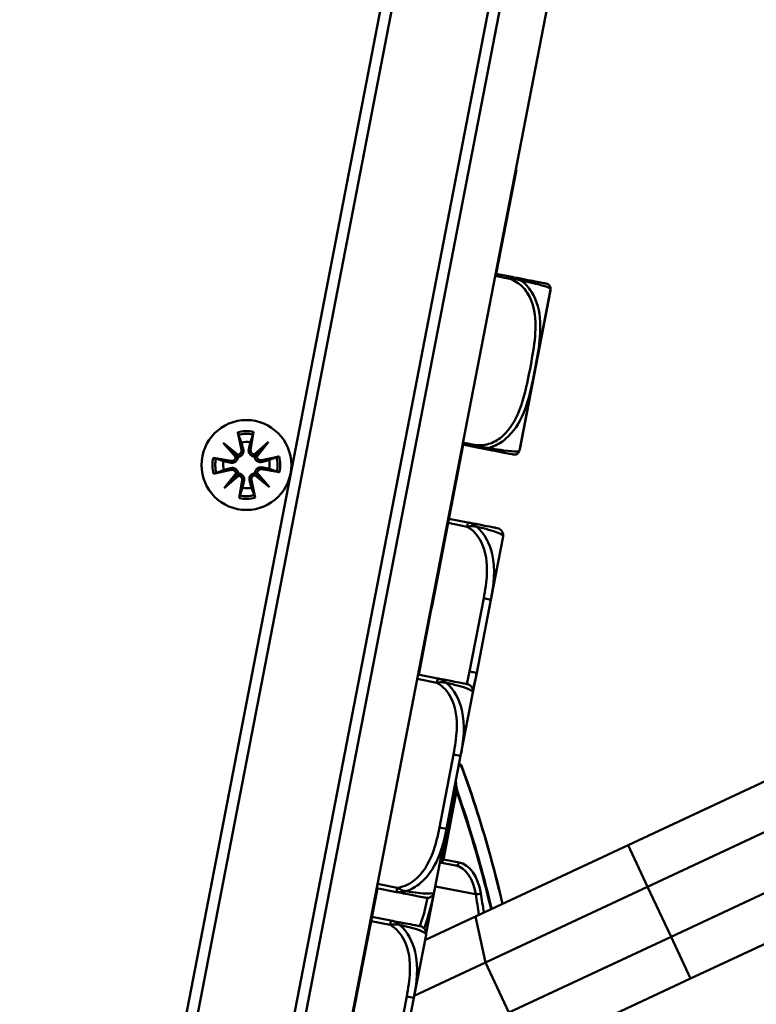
# Model space of a CAD drawing. Header units: inches. Extents: x 0.8 to 75.7, y -7.8 to 49.3.
# Tile 6 of 256: x 16 to 18, y 8.2 to 10.9. Entities that reach past the tile are written whole.
import ezdxf

# ---------------------------------------------------------------- set-up
doc = ezdxf.new("R2010")
doc.units = ezdxf.units.IN
doc.header["$MEASUREMENT"] = 0
for name, color, linetype, lineweight in [('Dimensions(ROSSANSI)', 7, 'Continuous', 25), ('Visible Edges(ROSSANSI)', 7, 'Continuous', 50), ('Visible Tangent Edges(ROSSANSI)', 7, 'Continuous', 50)]:
    doc.layers.add(name, color=color, linetype=linetype, lineweight=lineweight)
doc.styles.add('DEFAULT-ROSSANSI', font='arial.ttf')
doc.dimstyles.new('DEFAULT-ROSSANSI', dxfattribs={"dimtxt": 1, "dimasz": 0.098425, "dimexe": 0.125, "dimexo": 0.0625, "dimgap": 0.031496, "dimtad": 0, "dimtih": 1, "dimtoh": 1, "dimrnd": 1e-08, "dimzin": 0, "dimdsep": 46, "dimtxsty": 'DEFAULT-ROSSANSI', "dimcen": 0.09, "dimdle": 0.393701, "dimclrd": 7, "dimclre": 7, "dimclrt": 179, "dimadec": 0, "dimazin": 0, "dimtfac": 1, "dimtofl": 0, "dimtmove": 0, "dimatfit": 3, "dimfxl": 1, "dimtolj": 1, "dimtzin": 0, "dimlwd": 25, "dimlwe": 25, "dimarcsym": 0})

# ---------------------------------------------------------------- blocks, each defined once
blk = doc.blocks.new('*D7')
at = {"layer": 'Defpoints', "color": 0}
for p in [(19.9791, 26.1672), (2.7537, 7.6047), (15.8958, 5.062)]:
    blk.add_point(p, dxfattribs=at)
at = {"layer": 'Dimensions(ROSSANSI)', "color": 7, "lineweight": 25}
for p, q in [((19.9178, 26.1791), (6.7143, 28.7336)), ((6.8183, 28.6132), (4.9255, 18.8296)), ((2.7724, 7.7013), (4.6653, 17.4849)), ((15.8345, 5.0739), (2.631, 7.6284))]:
    blk.add_line(p, q, dxfattribs=at)
at = {"layer": 'Dimensions(ROSSANSI)', "color": 7}
for points in [[(6.8022, 28.6163), (6.8344, 28.6101), (6.837, 28.7099)], [(2.7563, 7.7044), (2.7885, 7.6982), (2.7537, 7.6047)]]:
    blk.add_solid(points, dxfattribs=at)
at = {"layer": 'Dimensions(ROSSANSI)', "color": 179, "lineweight": 25, "insert": (0.7831, 18.7981), "char_height": 1, "attachment_point": 1, "style": 'DEFAULT-ROSSANSI'}
blk.add_mtext('\\A1;21.50 [546.0]', dxfattribs=at)
blk = doc.blocks.new('*D9')
at = {"layer": 'Defpoints', "color": 0}
for p in [(21.4894, 26.325), (16.1888, 4.5732), (19.979, 2.9683)]:
    blk.add_point(p, dxfattribs=at)
at = {"layer": 'Dimensions(ROSSANSI)', "color": 7, "lineweight": 25}
for p, q in [((21.547, 26.3006), (28.7103, 23.2673)), ((28.5568, 23.2255), (24.5718, 13.8145)), ((20.0174, 3.0589), (24.0024, 12.4698)), ((16.2464, 4.5489), (20.0941, 2.9196))]:
    blk.add_line(p, q, dxfattribs=at)
at = {"layer": 'Dimensions(ROSSANSI)', "color": 7}
for points in [[(28.5417, 23.2319), (28.5719, 23.2191), (28.5952, 23.3161)], [(20.0022, 3.0653), (20.0325, 3.0525), (19.979, 2.9683)]]:
    blk.add_solid(points, dxfattribs=at)
at = {"layer": 'Dimensions(ROSSANSI)', "color": 179, "lineweight": 25, "insert": (20.2748, 13.7831), "char_height": 1, "attachment_point": 1, "style": 'DEFAULT-ROSSANSI'}
blk.add_mtext('\\A1;22.10 [561.3]', dxfattribs=at)
blk = doc.blocks.new('*D12')
at = {"layer": 'Defpoints', "color": 0}
for p in [(19.7898, 29.9942), (13.8515, 26.4502), (21.4107, 26.1392), (13.8515, 8.2874)]:
    blk.add_point(p, dxfattribs=at)
at = {"layer": 'Dimensions(ROSSANSI)', "color": 7, "lineweight": 25}
for p, q in [((13.8515, 26.5127), (13.8515, 30.9168)), ((21.4351, 26.1967), (22.6753, 29.1256))]:
    blk.add_line(p, q, dxfattribs=at)
for start, end in [(81.16585, 89.74941), (67.30059, 75.85919)]:
    blk.add_arc((13.8515, 8.2874), 22.5044, start, end, dxfattribs=at)
at = {"layer": 'Dimensions(ROSSANSI)', "color": 7}
for points in [[(13.9499, 30.7752), (13.95, 30.808), (13.8515, 30.7918)], [(22.5422, 29.0638), (22.5295, 29.0336), (22.6266, 29.0105)]]:
    blk.add_solid(points, dxfattribs=at)
at = {"layer": 'Dimensions(ROSSANSI)', "color": 179, "lineweight": 25, "insert": (17.3391, 30.8529), "char_height": 1, "attachment_point": 1, "style": 'DEFAULT-ROSSANSI'}
blk.add_mtext('\\A1;23°', dxfattribs=at)
blk = doc.blocks.new('*D13')
at = {"layer": 'Defpoints', "color": 0}
for p in [(13.8515, 26.4502), (16.2885, 4.7595), (15.014, 1.2385), (13.8515, -7.8366)]:
    blk.add_point(p, dxfattribs=at)
at = {"layer": 'Dimensions(ROSSANSI)', "color": 7, "lineweight": 25}
for p, q in [((13.8515, 26.3877), (13.8515, 1.1877)), ((16.2766, 4.6981), (15.5657, 1.0234))]:
    blk.add_line(p, q, dxfattribs=at)
for start, end in [(90, 91.37691), (79.66637, 89.38363)]:
    blk.add_arc((13.8515, -7.8366), 9.1493, start, end, dxfattribs=at)
at = {"layer": 'Dimensions(ROSSANSI)', "color": 7}
for points in [[(13.9498, 1.2958), (13.95, 1.3286), (13.8515, 1.3127)], [(15.4957, 1.1804), (15.4897, 1.1482), (15.5894, 1.1461)]]:
    blk.add_solid(points, dxfattribs=at)
at = {"layer": 'Dimensions(ROSSANSI)', "color": 179, "lineweight": 25, "insert": (11.7325, 1.7377), "char_height": 1, "attachment_point": 1, "style": 'DEFAULT-ROSSANSI'}
blk.add_mtext('\\A1;11°', dxfattribs=at)

msp = doc.modelspace()

# ---------------------------------------------------------------- linework, layer by layer
at = {"layer": 'Visible Edges(ROSSANSI)'}
for p, q in [((16.1658, 4.7832), (19.4609, 21.8144)), ((16.2885, 4.7595), (19.5836, 21.7906)), ((19.1271, 21.7631), (16.2236, 6.7564)), ((16.2588, 6.7801), (19.1508, 21.7279)), ((19.4041, 21.6789), (16.5121, 6.7311)), ((17.3948, 10.4668), (17.3399, 10.183)), ((17.3928, 10.4672), (17.3948, 10.4668)), ((17.3732, 10.1765), (17.3379, 10.1834)), ((17.4035, 9.7063), (17.487, 10.1377)), ((16.6377, 9.7532), (16.6478, 9.7055)), ((16.6806, 9.7542), (16.6728, 9.7061)), ((16.5983, 9.7242), (16.6388, 9.6921)), ((16.5983, 9.7242), (16.6317, 9.6924)), ((16.6323, 9.6853), (16.5983, 9.7242)), ((16.6824, 9.6931), (16.7213, 9.7271)), ((16.7213, 9.7271), (16.6892, 9.6866)), ((16.7213, 9.7271), (16.6895, 9.6937)), ((17.2501, 9.7192), (17.1846, 9.3807)), ((17.2482, 9.7195), (17.2835, 9.7127)), ((16.5712, 9.6835), (16.6193, 9.6757)), ((16.7503, 9.6877), (16.7026, 9.6776)), ((16.5722, 9.6406), (16.6199, 9.6507)), ((16.7513, 9.6448), (16.7032, 9.6526)), ((16.6012, 9.6012), (16.6333, 9.6417)), ((16.6401, 9.6352), (16.6012, 9.6012)), ((16.6012, 9.6012), (16.633, 9.6346)), ((16.7242, 9.6041), (16.6837, 9.6362)), ((16.6902, 9.643), (16.7242, 9.6041)), ((16.7242, 9.6041), (16.6908, 9.636)), ((16.6419, 9.5741), (16.6497, 9.6222)), ((16.6848, 9.5751), (16.6747, 9.6228)), ((17.2627, 9.5084), (17.2113, 9.5184)), ((17.3251, 9.2986), (17.3583, 9.4699)), ((17.1844, 9.3797), (17.1654, 9.2815)), ((17.1825, 9.38), (17.1844, 9.3797)), ((17.1826, 9.3807), (17.1846, 9.3803)), ((17.1826, 9.3806), (17.1845, 9.3802)), ((17.1827, 9.3811), (17.1846, 9.3807)), ((17.1654, 9.2815), (17.1626, 9.267)), ((17.1635, 9.2819), (17.1654, 9.2815)), ((17.2867, 9.1), (17.3251, 9.2986)), ((17.1626, 9.267), (17.1293, 9.0947)), ((17.1607, 9.2674), (17.1626, 9.267)), ((17.1808, 9.0847), (17.1273, 9.0951)), ((17.2763, 9.0462), (17.2867, 9.1)), ((17.2431, 8.8749), (17.2763, 9.0462)), ((17.2047, 8.6763), (17.2431, 8.8749)), ((17.6981, 8.6324), (18.1684, 8.8522)), ((17.751, 8.5192), (18.2213, 8.739)), ((17.1716, 8.5051), (17.2047, 8.6763)), ((17.6981, 8.6324), (17.2833, 8.4385)), ((17.1871, 8.5851), (17.2288, 8.577)), ((17.8145, 8.3833), (18.2848, 8.6031)), ((17.0171, 8.5149), (16.8558, 7.6809)), ((17.0152, 8.5153), (17.0686, 8.5049)), ((17.1495, 8.3933), (17.1703, 8.5008)), ((17.751, 8.5192), (17.3106, 8.3133)), ((17.8674, 8.27), (18.3377, 8.4898)), ((17.0536, 8.4275), (17.0021, 8.4374)), ((17.1463, 8.3745), (17.2833, 8.4385)), ((17.116, 8.2177), (17.1491, 8.3889)), ((17.8145, 8.3833), (17.3741, 8.1774)), ((17.117, 8.2228), (17.3106, 8.3133)), ((17.8674, 8.27), (17.4526, 8.0762)), ((17.0776, 8.0191), (17.116, 8.2177))]:
    msp.add_line(p, q, dxfattribs=at)
msp.add_circle((16.6613, 9.6642), 0.122, dxfattribs=at)
for centre, radius, start, end in [((17.458, 10.1433), 0.0295, 349.05, 354.922), ((17.3638, 10.1517), 0.124, 354.922, 355.5157), ((16.6367, 9.7032), 0.0113, 280.4588, 11.9005), ((16.6613, 9.6642), 0.0629, 80.3902, 102.2898), ((16.6839, 9.7043), 0.0113, 170.7795, 262.2212), ((17.284, 9.7392), 0.124, 342.5796, 343.178), ((17.3745, 9.7119), 0.0295, 343.178, 349.05), ((16.6211, 9.6868), 0.0113, 260.7795, 352.2212), ((16.7003, 9.6887), 0.0113, 190.4588, 281.9005), ((16.6613, 9.6642), 0.0629, 350.3902, 12.2898), ((16.6613, 9.6642), 0.0629, 170.3902, 192.2898), ((16.6222, 9.6396), 0.0113, 10.4588, 101.9005), ((16.7014, 9.6415), 0.0113, 80.7795, 172.2212), ((16.6386, 9.624), 0.0113, 350.7795, 82.2212), ((16.6858, 9.6251), 0.0113, 100.4588, 191.9005), ((16.6613, 9.6642), 0.0629, 260.3902, 282.2898), ((17.3389, 9.4736), 0.0197, 349.05, 79.05), ((17.2569, 9.0499), 0.0197, 349.05, 79.05), ((17.2373, 8.8423), 0.01, 19.8373, 49.6816), ((17.1523, 8.5088), 0.0197, 259.05, 349.05), ((17.1298, 8.3927), 0.0197, 349.05, 79.05)]:
    msp.add_arc(centre, radius, start, end, dxfattribs=at)
for centre, major_axis, start_param, end_param in [((16.6357, 9.702), (0.00648, 0.00815), 3.416662, 4.116322), ((16.6223, 9.6879), (0.00784, 0.00685), 5.308456, 6.008116), ((16.685, 9.7031), (0.00685, -0.00784), 5.308456, 6.008116), ((16.699, 9.6897), (0.00815, -0.00648), 3.416662, 4.116322), ((16.6235, 9.6387), (-0.00815, 0.00648), 3.416662, 4.116322), ((16.6375, 9.6252), (-0.00685, 0.00784), 5.308456, 6.008116), ((16.6868, 9.6264), (-0.00648, -0.00815), 3.416662, 4.116322), ((16.7002, 9.6404), (-0.00784, -0.00685), 5.308456, 6.008116)]:
    msp.add_ellipse(centre, major_axis=major_axis, ratio=0.988452, start_param=start_param, end_param=end_param, dxfattribs=at)
for points, knots in [([(17.4599, 10.1598), (17.4549, 10.1607), (17.4423, 10.1632), (17.4119, 10.1691), (17.3862, 10.174), (17.3732, 10.1765)], [1.4213505, 1.4213505, 1.4213505, 1.4213505, 1.5356898, 1.6365197, 1.7373496, 1.7373496, 1.7373496, 1.7373496]), ([(17.4599, 10.1598), (17.4666, 10.1585), (17.4703, 10.1578), (17.4757, 10.1567), (17.4761, 10.1566), (17.4764, 10.1566), (17.4764, 10.1566), (17.4764, 10.1566), (17.4764, 10.1566), (17.4764, 10.1566), (17.4764, 10.1566), (17.4764, 10.1566), (17.4764, 10.1566), (17.4764, 10.1566), (17.4764, 10.1566), (17.4764, 10.1566), (17.4764, 10.1566), (17.4765, 10.1566), (17.4765, 10.1566), (17.4765, 10.1566), (17.4765, 10.1566), (17.4765, 10.1566), (17.4765, 10.1566), (17.4766, 10.1565), (17.4766, 10.1565), (17.4777, 10.1563), (17.4786, 10.156), (17.4807, 10.155), (17.4818, 10.1543), (17.4839, 10.1525), (17.4849, 10.1513), (17.4864, 10.1488), (17.4869, 10.1474), (17.4875, 10.1447), (17.4876, 10.1433), (17.4875, 10.142)], [0, 0, 0, 0, 0.1519629, 0.1519629, 0.3610418, 0.3610418, 0.3775395, 0.3775395, 0.3857159, 0.3857159, 0.3918481, 0.3918481, 0.3924231, 0.3924231, 0.3926586, 0.3926586, 0.3928953, 0.3928953, 0.3929544, 0.3929544, 0.3930137, 0.3930137, 0.3931343, 0.3931343, 0.3936144, 0.3936144, 0.4012026, 0.4012026, 0.4109865, 0.4109865, 0.4223833, 0.4223833, 0.4333621, 0.4333621, 0.4435979, 0.4435979, 0.4435979, 0.4435979]), ([(16.6396, 9.7461), (16.6395, 9.7465), (16.6393, 9.747), (16.6389, 9.7482), (16.6387, 9.7492), (16.6382, 9.751), (16.6379, 9.7522), (16.6377, 9.7532)], [0.07098242, 0.07098242, 0.07098242, 0.07098242, 0.07729721, 0.07729721, 0.08500226, 0.08500226, 0.0927151, 0.0927151, 0.0927151, 0.0927151]), ([(16.6806, 9.7542), (16.6804, 9.7532), (16.6802, 9.752), (16.6798, 9.7502), (16.6796, 9.7492), (16.6793, 9.7479), (16.6791, 9.7474), (16.679, 9.747)], [0.03096026, 0.03096026, 0.03096026, 0.03096026, 0.0386731, 0.0386731, 0.04637815, 0.04637815, 0.05269294, 0.05269294, 0.05269294, 0.05269294]), ([(16.6528, 9.7066), (16.6529, 9.7063), (16.653, 9.706), (16.6533, 9.7041), (16.6534, 9.7024), (16.6531, 9.6989), (16.6526, 9.6972), (16.6513, 9.6944), (16.6505, 9.693), (16.6484, 9.6906), (16.6471, 9.6895), (16.6445, 9.6879), (16.643, 9.6872), (16.6403, 9.6865), (16.6392, 9.6863), (16.6381, 9.6863)], [0.16257601, 0.16257601, 0.16257601, 0.16257601, 0.16532576, 0.16532576, 0.1789931, 0.1789931, 0.19266044, 0.19266044, 0.20438857, 0.20438857, 0.2161167, 0.2161167, 0.22784483, 0.22784483, 0.23642676, 0.23642676, 0.23642676, 0.23642676]), ([(16.6834, 9.6873), (16.6823, 9.6873), (16.6811, 9.6875), (16.6784, 9.6881), (16.6769, 9.6887), (16.6742, 9.6902), (16.6729, 9.6912), (16.6707, 9.6935), (16.6698, 9.6948), (16.6684, 9.6976), (16.6678, 9.6993), (16.6673, 9.7027), (16.6673, 9.7044), (16.6675, 9.706), (16.6676, 9.7063), (16.6676, 9.7066), (16.6677, 9.7069)], [-0.071101, -0.071101, -0.071101, -0.071101, -0.06251907, -0.06251907, -0.05079094, -0.05079094, -0.03906281, -0.03906281, -0.02733467, -0.02733467, -0.01366734, -0.01366734, 0, 0, 0, 0.00274975, 0.00274975, 0.00274975, 0.00274975]), ([(17.2835, 9.7127), (17.2965, 9.7102), (17.3222, 9.7052), (17.3457, 9.7007), (17.3559, 9.6987), (17.3586, 9.6982)], [0.3257308, 0.3257308, 0.3257308, 0.3257308, 0.4265607, 0.5273906, 0.569963, 0.569963, 0.569963, 0.569963]), ([(16.5712, 9.6835), (16.5722, 9.6833), (16.5734, 9.6831), (16.5752, 9.6828), (16.5762, 9.6825), (16.5775, 9.6822), (16.578, 9.6821), (16.5784, 9.6819)], [0.03096026, 0.03096026, 0.03096026, 0.03096026, 0.0386731, 0.0386731, 0.04637815, 0.04637815, 0.05269294, 0.05269294, 0.05269294, 0.05269294]), ([(16.6381, 9.6863), (16.6381, 9.6852), (16.638, 9.684), (16.6374, 9.6813), (16.6368, 9.6798), (16.6353, 9.6771), (16.6342, 9.6758), (16.6319, 9.6736), (16.6306, 9.6727), (16.6278, 9.6713), (16.6262, 9.6707), (16.6227, 9.6702), (16.621, 9.6702), (16.6194, 9.6704), (16.6191, 9.6705), (16.6188, 9.6705), (16.6185, 9.6706)], [-0.071101, -0.071101, -0.071101, -0.071101, -0.06251907, -0.06251907, -0.05079094, -0.05079094, -0.03906281, -0.03906281, -0.02733467, -0.02733467, -0.01366734, -0.01366734, 0, 0, 0, 0.00274975, 0.00274975, 0.00274975, 0.00274975]), ([(16.6317, 9.6924), (16.6318, 9.6922), (16.632, 9.6921), (16.6335, 9.6907), (16.6345, 9.6897), (16.6363, 9.6879), (16.6372, 9.6871), (16.6381, 9.6863)], [-2.1596588, -2.1596588, -2.1596588, -2.1596588, -2.1543442, -2.1543442, -2.0926152, -2.0926152, -2.0165489, -2.0165489, -2.0165489, -2.0165489]), ([(16.6895, 9.6937), (16.6893, 9.6936), (16.6892, 9.6935), (16.6878, 9.692), (16.6868, 9.6909), (16.685, 9.6891), (16.6842, 9.6882), (16.6834, 9.6873)], [-2.1596588, -2.1596588, -2.1596588, -2.1596588, -2.1543442, -2.1543442, -2.0926152, -2.0926152, -2.0165489, -2.0165489, -2.0165489, -2.0165489]), ([(16.7037, 9.6726), (16.7034, 9.6725), (16.703, 9.6725), (16.7012, 9.6721), (16.6994, 9.672), (16.696, 9.6724), (16.6943, 9.6728), (16.6915, 9.6741), (16.6901, 9.6749), (16.6877, 9.677), (16.6866, 9.6783), (16.685, 9.6809), (16.6843, 9.6824), (16.6836, 9.6851), (16.6834, 9.6862), (16.6834, 9.6873)], [0.16257601, 0.16257601, 0.16257601, 0.16257601, 0.16532576, 0.16532576, 0.1789931, 0.1789931, 0.19266044, 0.19266044, 0.20438857, 0.20438857, 0.2161167, 0.2161167, 0.22784483, 0.22784483, 0.23642676, 0.23642676, 0.23642676, 0.23642676]), ([(16.7432, 9.6858), (16.7435, 9.6859), (16.7441, 9.6861), (16.7453, 9.6865), (16.7463, 9.6868), (16.7481, 9.6872), (16.7493, 9.6875), (16.7503, 9.6877)], [0.07098242, 0.07098242, 0.07098242, 0.07098242, 0.07729721, 0.07729721, 0.08500226, 0.08500226, 0.0927151, 0.0927151, 0.0927151, 0.0927151]), ([(17.3867, 9.6927), (17.3867, 9.6927), (17.3867, 9.6927), (17.3867, 9.6927), (17.3867, 9.6927), (17.3867, 9.6927), (17.3866, 9.6927), (17.3864, 9.6928), (17.3862, 9.6928), (17.3844, 9.6932), (17.3808, 9.6939), (17.3652, 9.6969), (17.3621, 9.6975), (17.3586, 9.6982)], [0.004349, 0.004349, 0.004349, 0.004349, 0.0051733, 0.0051733, 0.0150688, 0.0150688, 0.0447555, 0.0447555, 0.1338216, 0.1338216, 0.4033989, 0.4033989, 0.4582392, 0.4582392, 0.4582392, 0.4582392]), ([(17.4024, 9.7021), (17.402, 9.7008), (17.4013, 9.6995), (17.3997, 9.6972), (17.3987, 9.6961), (17.3963, 9.6944), (17.395, 9.6936), (17.3922, 9.6927), (17.3907, 9.6925), (17.3886, 9.6925), (17.3878, 9.6925), (17.387, 9.6927), (17.3869, 9.6927), (17.3868, 9.6927), (17.3868, 9.6927), (17.3868, 9.6927), (17.3868, 9.6927), (17.3868, 9.6927), (17.3867, 9.6927), (17.3867, 9.6927), (17.3867, 9.6927), (17.3867, 9.6927), (17.3867, 9.6927), (17.3867, 9.6927), (17.3867, 9.6927), (17.3867, 9.6927), (17.3867, 9.6927), (17.3867, 9.6927), (17.3867, 9.6927), (17.3867, 9.6927), (17.3867, 9.6927), (17.3866, 9.6927), (17.3866, 9.6928), (17.3862, 9.6928), (17.3858, 9.6929), (17.3824, 9.6936), (17.3777, 9.6945), (17.3657, 9.6968)], [0, 0, 0, 0, 0.010753, 0.010753, 0.0217272, 0.0217272, 0.0330575, 0.0330575, 0.0440514, 0.0440514, 0.0496584, 0.0496584, 0.0503074, 0.0503074, 0.0504606, 0.0504606, 0.0505273, 0.0505273, 0.0505942, 0.0505942, 0.0506612, 0.0506612, 0.0509342, 0.0509342, 0.0514658, 0.0514658, 0.0530587, 0.0530587, 0.0578368, 0.0578368, 0.072171, 0.072171, 0.1151742, 0.1151742, 0.2442124, 0.2442124, 0.4745465, 0.4745465, 0.4745465, 0.4745465]), ([(16.6188, 9.6557), (16.6191, 9.6558), (16.6195, 9.6559), (16.6213, 9.6562), (16.6231, 9.6563), (16.6265, 9.656), (16.6282, 9.6555), (16.631, 9.6542), (16.6324, 9.6534), (16.6348, 9.6513), (16.6359, 9.65), (16.6375, 9.6474), (16.6382, 9.6459), (16.6389, 9.6432), (16.6391, 9.6421), (16.6391, 9.641)], [0.16257601, 0.16257601, 0.16257601, 0.16257601, 0.16532576, 0.16532576, 0.1789931, 0.1789931, 0.19266044, 0.19266044, 0.20438857, 0.20438857, 0.2161167, 0.2161167, 0.22784483, 0.22784483, 0.23642676, 0.23642676, 0.23642676, 0.23642676]), ([(16.6844, 9.642), (16.6844, 9.6431), (16.6845, 9.6443), (16.6851, 9.647), (16.6857, 9.6486), (16.6873, 9.6512), (16.6883, 9.6526), (16.6906, 9.6548), (16.6919, 9.6556), (16.6947, 9.657), (16.6964, 9.6576), (16.6998, 9.6581), (16.7015, 9.6581), (16.7031, 9.6579), (16.7034, 9.6578), (16.7037, 9.6578), (16.704, 9.6577)], [-0.071101, -0.071101, -0.071101, -0.071101, -0.06251907, -0.06251907, -0.05079094, -0.05079094, -0.03906281, -0.03906281, -0.02733467, -0.02733467, -0.01366734, -0.01366734, 0, 0, 0, 0.00274975, 0.00274975, 0.00274975, 0.00274975]), ([(16.5793, 9.6425), (16.579, 9.6424), (16.5784, 9.6422), (16.5772, 9.6418), (16.5762, 9.6416), (16.5744, 9.6411), (16.5732, 9.6409), (16.5722, 9.6406)], [0.07098242, 0.07098242, 0.07098242, 0.07098242, 0.07729721, 0.07729721, 0.08500226, 0.08500226, 0.0927151, 0.0927151, 0.0927151, 0.0927151]), ([(16.633, 9.6346), (16.6332, 9.6347), (16.6333, 9.6349), (16.6347, 9.6364), (16.6357, 9.6374), (16.6375, 9.6392), (16.6383, 9.6401), (16.6391, 9.641)], [-2.1596588, -2.1596588, -2.1596588, -2.1596588, -2.1543442, -2.1543442, -2.0926152, -2.0926152, -2.0165489, -2.0165489, -2.0165489, -2.0165489]), ([(16.6391, 9.641), (16.6402, 9.641), (16.6414, 9.6409), (16.6441, 9.6403), (16.6456, 9.6397), (16.6483, 9.6382), (16.6496, 9.6372), (16.6518, 9.6348), (16.6527, 9.6335), (16.6541, 9.6307), (16.6547, 9.6291), (16.6552, 9.6256), (16.6552, 9.6239), (16.655, 9.6223), (16.6549, 9.622), (16.6549, 9.6217), (16.6548, 9.6214)], [-0.071101, -0.071101, -0.071101, -0.071101, -0.06251907, -0.06251907, -0.05079094, -0.05079094, -0.03906281, -0.03906281, -0.02733467, -0.02733467, -0.01366734, -0.01366734, 0, 0, 0, 0.00274975, 0.00274975, 0.00274975, 0.00274975]), ([(16.6697, 9.6217), (16.6696, 9.6221), (16.6695, 9.6224), (16.6692, 9.6242), (16.6691, 9.626), (16.6695, 9.6294), (16.6699, 9.6311), (16.6712, 9.6339), (16.672, 9.6353), (16.6741, 9.6377), (16.6754, 9.6388), (16.678, 9.6404), (16.6795, 9.6411), (16.6822, 9.6418), (16.6833, 9.642), (16.6844, 9.642)], [0.16257601, 0.16257601, 0.16257601, 0.16257601, 0.16532576, 0.16532576, 0.1789931, 0.1789931, 0.19266044, 0.19266044, 0.20438857, 0.20438857, 0.2161167, 0.2161167, 0.22784483, 0.22784483, 0.23642676, 0.23642676, 0.23642676, 0.23642676]), ([(16.6908, 9.636), (16.6907, 9.6361), (16.6905, 9.6362), (16.689, 9.6376), (16.688, 9.6386), (16.6862, 9.6404), (16.6853, 9.6412), (16.6844, 9.642)], [-2.1596588, -2.1596588, -2.1596588, -2.1596588, -2.1543442, -2.1543442, -2.0926152, -2.0926152, -2.0165489, -2.0165489, -2.0165489, -2.0165489]), ([(16.7513, 9.6448), (16.7503, 9.645), (16.7491, 9.6452), (16.7473, 9.6456), (16.7463, 9.6458), (16.745, 9.6461), (16.7445, 9.6463), (16.7441, 9.6464)], [0.03096026, 0.03096026, 0.03096026, 0.03096026, 0.0386731, 0.0386731, 0.04637815, 0.04637815, 0.05269294, 0.05269294, 0.05269294, 0.05269294]), ([(16.6419, 9.5741), (16.6421, 9.5751), (16.6423, 9.5763), (16.6427, 9.5781), (16.6429, 9.5791), (16.6432, 9.5804), (16.6434, 9.5809), (16.6435, 9.5813)], [0.03096026, 0.03096026, 0.03096026, 0.03096026, 0.0386731, 0.0386731, 0.04637815, 0.04637815, 0.05269294, 0.05269294, 0.05269294, 0.05269294]), ([(16.6829, 9.5822), (16.683, 9.5819), (16.6832, 9.5813), (16.6836, 9.5801), (16.6838, 9.5791), (16.6843, 9.5773), (16.6846, 9.5761), (16.6848, 9.5751)], [0.07098242, 0.07098242, 0.07098242, 0.07098242, 0.07729721, 0.07729721, 0.08500226, 0.08500226, 0.0927151, 0.0927151, 0.0927151, 0.0927151]), ([(17.3427, 9.493), (17.3423, 9.493), (17.3418, 9.4931), (17.3379, 9.4939), (17.3329, 9.4948), (17.3226, 9.4968), (17.302, 9.5008), (17.2913, 9.5029), (17.2779, 9.5055), (17.2627, 9.5084)], [0.2569537, 0.2569537, 0.2569537, 0.2569537, 0.4371919, 0.4371919, 0.4371919, 0.6739428, 0.6739428, 0.6739428, 0.7963818, 0.7963818, 0.7963818, 0.7963818]), ([(17.2607, 9.0693), (17.2603, 9.0693), (17.2598, 9.0694), (17.2559, 9.0702), (17.2509, 9.0712), (17.2406, 9.0731), (17.22, 9.0771), (17.2094, 9.0792), (17.1959, 9.0818), (17.1808, 9.0847)], [0.2569537, 0.2569537, 0.2569537, 0.2569537, 0.4371919, 0.4371919, 0.4371919, 0.6739428, 0.6739428, 0.6739428, 0.7963818, 0.7963818, 0.7963818, 0.7963818]), ([(17.3571, 8.473), (17.3473, 8.5147), (17.3369, 8.5558), (17.3021, 8.6824), (17.2756, 8.7656), (17.2467, 8.8457)], [8.909884, 8.909884, 8.909884, 8.909884, 9.290097, 9.290097, 10.101724, 10.101724, 10.101724, 10.101724]), ([(17.0686, 8.5049), (17.0865, 8.5015), (17.102, 8.4985), (17.1135, 8.4962), (17.1312, 8.4928), (17.14, 8.4911), (17.1444, 8.4903), (17.1477, 8.4896), (17.1482, 8.4895), (17.1485, 8.4895)], [-0.7968224, -0.7968224, -0.7968224, -0.7968224, -0.6514613, -0.6514613, -0.6514613, -0.427691, -0.427691, -0.427691, -0.2569517, -0.2569517, -0.2569517, -0.2569517]), ([(17.1335, 8.412), (17.1332, 8.4121), (17.1326, 8.4122), (17.1288, 8.4129), (17.1237, 8.4139), (17.1135, 8.4159), (17.0929, 8.4199), (17.0822, 8.4219), (17.0688, 8.4245), (17.0536, 8.4275)], [0.2569537, 0.2569537, 0.2569537, 0.2569537, 0.4371919, 0.4371919, 0.4371919, 0.6739428, 0.6739428, 0.6739428, 0.7963818, 0.7963818, 0.7963818, 0.7963818])]:
    msp.add_open_spline(points, degree=3, knots=knots, dxfattribs=at)
for points, weights in [([(16.6396, 9.7461), (16.6443, 9.7344), (16.6479, 9.7256)], [1.00190629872, 1.01175609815, 1]), ([(16.6718, 9.7262), (16.6749, 9.7351), (16.679, 9.747)], [1, 1.01175609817, 1.00190629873]), ([(16.6479, 9.7256), (16.6508, 9.7143), (16.6528, 9.7066)], [1, 1.21603709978, 1.42821156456]), ([(16.6677, 9.7069), (16.6694, 9.7148), (16.6718, 9.7262)], [1.42821156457, 1.21603709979, 1]), ([(16.5992, 9.6747), (16.5903, 9.6778), (16.5784, 9.6819)], [1, 1.01175609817, 1.00190629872]), ([(16.7227, 9.6776), (16.7114, 9.6746), (16.7037, 9.6726)], [1, 1.21603709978, 1.42821156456]), ([(16.7432, 9.6858), (16.7315, 9.6811), (16.7227, 9.6776)], [1.00190629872, 1.01175609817, 1]), ([(16.5793, 9.6425), (16.591, 9.6473), (16.5998, 9.6508)], [1.00190629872, 1.01175609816, 1]), ([(16.6185, 9.6706), (16.6106, 9.6723), (16.5992, 9.6747)], [1.42821156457, 1.21603709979, 1]), ([(16.5998, 9.6508), (16.6111, 9.6537), (16.6188, 9.6557)], [1, 1.21603709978, 1.42821156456]), ([(16.704, 9.6577), (16.7119, 9.6561), (16.7233, 9.6537)], [1.42821156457, 1.21603709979, 1]), ([(16.7233, 9.6537), (16.7322, 9.6506), (16.7441, 9.6464)], [1, 1.01175609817, 1.00190629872]), ([(16.6508, 9.6022), (16.6477, 9.5932), (16.6435, 9.5813)], [1, 1.01175609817, 1.00190629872]), ([(16.6548, 9.6214), (16.6532, 9.6136), (16.6508, 9.6022)], [1.42821156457, 1.21603709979, 1]), ([(16.6746, 9.6027), (16.6717, 9.614), (16.6697, 9.6217)], [1, 1.21603709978, 1.42821156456]), ([(16.6829, 9.5822), (16.6782, 9.5939), (16.6746, 9.6027)], [1.00190629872, 1.01175609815, 1])]:
    msp.add_rational_spline(points, weights, degree=2, dxfattribs=at)
for points, degree in [([(17.4024, 9.7021), (17.4024, 9.7021), (17.4024, 9.7021), (17.4024, 9.7021)], 3), ([(17.1845, 9.38), (17.1845, 9.3799), (17.1844, 9.3797)], 2), ([(17.1846, 9.3803), (17.1845, 9.3802), (17.1845, 9.3802)], 2), ([(17.1845, 9.3802), (17.1845, 9.3801), (17.1845, 9.38)], 2), ([(17.1846, 9.3807), (17.1846, 9.3805), (17.1846, 9.3803)], 2), ([(17.2438, 8.8499), (17.2422, 8.8512), (17.2406, 8.8526), (17.2391, 8.8539)], 3)]:
    msp.add_open_spline(points, degree=degree, dxfattribs=at)
at = {"layer": 'Visible Tangent Edges(ROSSANSI)'}
for p, q in [((17.3368, 10.1776), (17.3721, 10.1707)), ((17.3721, 10.1707), (17.3732, 10.1765)), ((17.4028, 9.7034), (17.4874, 10.1407)), ((16.6478, 9.7055), (16.6528, 9.7066)), ((16.6728, 9.7061), (16.6677, 9.7069)), ((17.2846, 9.7185), (17.2493, 9.7253)), ((17.2835, 9.7127), (17.2846, 9.7185)), ((16.7026, 9.6776), (16.7037, 9.6726)), ((16.6193, 9.6757), (16.6185, 9.6706)), ((16.6199, 9.6507), (16.6188, 9.6557)), ((16.7032, 9.6526), (16.704, 9.6577)), ((16.6497, 9.6222), (16.6548, 9.6214)), ((16.6747, 9.6228), (16.6697, 9.6217)), ((17.209, 9.5068), (17.2605, 9.4968)), ((17.2605, 9.4968), (17.2627, 9.5084)), ((17.1825, 9.3804), (17.1845, 9.38)), ((17.3058, 9.3024), (17.2674, 9.1037)), ((17.3058, 9.3024), (17.3251, 9.2986)), ((17.2674, 9.1037), (17.2867, 9.1)), ((17.1251, 9.0835), (17.1785, 9.0731)), ((17.1785, 9.0731), (17.1808, 9.0847)), ((17.2238, 8.8787), (17.1854, 8.6801)), ((17.2238, 8.8787), (17.2431, 8.8749)), ((17.2287, 8.779), (17.1929, 8.5941)), ((17.1964, 8.5934), (17.2322, 8.7783)), ((17.2322, 8.7783), (17.2287, 8.779)), ((17.1854, 8.6801), (17.2047, 8.6763)), ((17.6981, 8.6324), (17.751, 8.5192)), ((17.1929, 8.5941), (17.189, 8.5949)), ((17.1929, 8.5941), (17.1964, 8.5934)), ((17.2389, 8.5852), (17.1964, 8.5934)), ((17.0708, 8.5165), (17.0174, 8.5269)), ((17.0686, 8.5049), (17.0708, 8.5165)), ((17.2839, 8.4991), (17.1745, 8.5203)), ((17.751, 8.5192), (17.8145, 8.3833)), ((17.1494, 8.394), (17.17, 8.5002)), ((16.9999, 8.4258), (17.0513, 8.4159)), ((17.0513, 8.4159), (17.0536, 8.4275)), ((17.2833, 8.4385), (17.3106, 8.3133)), ((17.8145, 8.3833), (17.8674, 8.27)), ((17.3106, 8.3133), (17.3741, 8.1774)), ((17.0967, 8.2214), (17.0679, 8.0728)), ((17.0967, 8.2214), (17.116, 8.2177))]:
    msp.add_line(p, q, dxfattribs=at)
for radius, start, end in [(0.0921, 77.8804, 104.7996), (0.0847, 77.8981, 104.7819), (0.0921, 167.8804, 194.7996), (0.0847, 167.8981, 194.7819), (0.0847, 347.8981, 14.7819), (0.0921, 347.8804, 14.7996), (0.0921, 257.8804, 284.7996), (0.0847, 257.8981, 284.7819)]:
    msp.add_arc((16.6613, 9.6642), radius, start, end, dxfattribs=at)
for centre, major_axis, ratio, start_param, end_param in [((17.2373, 8.8423), (0.00647, 0.00762), 0.90902, 5.472256, 6.283185), ((17.2373, 8.8423), (0.00941, 0.00339), 0.603716, 5.894502, 6.283185), ((17.224, 8.7799), (0.00988, 0.00154), 0.178388, 5.172401, 5.975275), ((17.224, 8.7799), (0.00944, 0.00329), 0.60209, 5.515127, 5.900415), ((17.1883, 8.595), (-0.0019, -0.00982), 0.471858, 0.150252, 1.570796), ((17.1883, 8.595), (-0.0019, -0.00982), 0.83205, 0.08499, 1.570796), ((17.2307, 8.5868), (-0.0019, -0.00982), 0.83205, 0, 1.570796), ((17.2085, 8.4281), (0.0304, 0.1571), 0.5547, 5.306788, 6.283185), ((17.2003, 8.4297), (0.0285, 0.1473), 0.5547, 5.306788, 6.283185), ((17.2895, 8.5037), (0.00986, 0.00167), 0.465957, 4.0348, 5.605596), ((15.9263, 7.3646), (0.4672, 2.4148), 0.5547, 5.282289, 5.306788), ((15.9182, 7.3661), (-0.4653, -2.4049), 0.5547, 2.139138, 2.165195)]:
    msp.add_ellipse(centre, major_axis=major_axis, ratio=ratio, start_param=start_param, end_param=end_param, dxfattribs=at)
for points, knots in [([(17.3721, 10.1707), (17.385, 10.1675), (17.409, 10.1543), (17.4407, 10.11), (17.4503, 10.0422), (17.4392, 9.9636), (17.4242, 9.8856), (17.4051, 9.8086), (17.371, 9.7493), (17.325, 9.72), (17.2978, 9.7167), (17.2846, 9.7185)], [0.325731, 0.325731, 0.325731, 0.325731, 0.426561, 0.527391, 0.72905, 0.93071, 1.13237, 1.33403, 1.53569, 1.63652, 1.73735, 1.73735, 1.73735, 1.73735]), ([(17.3186, 9.7105), (17.3216, 9.7113), (17.3245, 9.7121), (17.3274, 9.7131), (17.3415, 9.7179), (17.3544, 9.7257), (17.3654, 9.7351), (17.3876, 9.7539), (17.4027, 9.779), (17.4135, 9.8048), (17.4243, 9.8305), (17.431, 9.8567), (17.4368, 9.8828), (17.4427, 9.909), (17.4477, 9.935), (17.452, 9.9614), (17.4564, 9.9879), (17.4599, 10.0147), (17.4595, 10.0427), (17.4591, 10.0706), (17.4544, 10.0995), (17.4409, 10.1252), (17.4342, 10.1381), (17.4251, 10.1501), (17.4139, 10.1598), (17.4115, 10.1618), (17.4091, 10.1637), (17.4066, 10.1655)], [-1.657268, -1.657268, -1.657268, -1.657268, -1.63652, -1.63652, -1.63652, -1.53569, -1.53569, -1.53569, -1.33403, -1.33403, -1.33403, -1.13237, -1.13237, -1.13237, -0.93071, -0.93071, -0.93071, -0.72905, -0.72905, -0.72905, -0.527391, -0.527391, -0.527391, -0.426561, -0.426561, -0.426561, -0.405807, -0.405807, -0.405807, -0.405807]), ([(17.3721, 10.1707), (17.3831, 10.1691), (17.3952, 10.1689), (17.4066, 10.1655), (17.4066, 10.1655), (17.4066, 10.1655)], [-0.0844808, -0.0844808, -0.0844808, -0.0844808, 0, 0, 0.00025915, 0.00025915, 0.00025915, 0.00025915]), ([(17.4066, 10.1655), (17.4066, 10.1655), (17.4066, 10.1655), (17.3958, 10.172), (17.3841, 10.1744), (17.3732, 10.1765)], [-0.00025532, -0.00025532, -0.00025532, -0.00025532, 0, 0, 0.0844808, 0.0844808, 0.0844808, 0.0844808]), ([(17.4066, 10.1655), (17.4094, 10.1649), (17.425, 10.1615), (17.4598, 10.1535), (17.4837, 10.1458), (17.487, 10.1425), (17.4875, 10.142), (17.4875, 10.142)], [-1.6573261, -1.6573261, -1.6573261, -1.6573261, -1.6365197, -1.5356898, -1.3340299, -1.1323701, -1.0314972, -1.0314972, -1.0314972, -1.0314972]), ([(17.2835, 9.7127), (17.2944, 9.7106), (17.3061, 9.7085), (17.3185, 9.7105), (17.3186, 9.7105), (17.3186, 9.7105)], [-0.0844808, -0.0844808, -0.0844808, -0.0844808, 0, 0, 0.00025967, 0.00025967, 0.00025967, 0.00025967]), ([(17.3186, 9.7105), (17.3186, 9.7105), (17.3185, 9.7105), (17.3067, 9.7116), (17.2954, 9.7159), (17.2846, 9.7185)], [-0.00026023, -0.00026023, -0.00026023, -0.00026023, 0, 0, 0.0844808, 0.0844808, 0.0844808, 0.0844808]), ([(17.4024, 9.7021), (17.4024, 9.7021), (17.4018, 9.7018), (17.3975, 9.7), (17.3724, 9.7018), (17.3371, 9.7073), (17.3214, 9.7101), (17.3186, 9.7105)], [-1.02811, -1.02811, -1.02811, -1.02811, -0.9307103, -0.7290504, -0.5273906, -0.4265607, -0.4058112, -0.4058112, -0.4058112, -0.4058112]), ([(17.2605, 9.4968), (17.262, 9.4971), (17.2635, 9.4973), (17.2664, 9.4976), (17.2678, 9.4978), (17.27, 9.4979), (17.2709, 9.498), (17.2723, 9.498), (17.2728, 9.498), (17.2745, 9.498), (17.2755, 9.498), (17.2784, 9.4979), (17.2801, 9.4978), (17.2832, 9.4974), (17.2847, 9.4972), (17.2861, 9.4969)], [-0.0532704, -0.0532704, -0.0532704, -0.0532704, -0.04377373, -0.04377373, -0.03521335, -0.03521335, -0.02986312, -0.02986312, -0.02651922, -0.02651922, -0.01983142, -0.01983142, -0.00913095, -0.00913095, 0.00023197, 0.00023197, 0.00023197, 0.00023197]), ([(17.2605, 9.4968), (17.2773, 9.4877), (17.2905, 9.4725), (17.2991, 9.4553), (17.3123, 9.4289), (17.3156, 9.3986), (17.3144, 9.3692), (17.3135, 9.3468), (17.31, 9.3244), (17.3058, 9.3024)], [-0.7968224, -0.7968224, -0.7968224, -0.7968224, -0.6514613, -0.6514613, -0.6514613, -0.427691, -0.427691, -0.427691, -0.2569517, -0.2569517, -0.2569517, -0.2569517]), ([(17.2861, 9.4969), (17.2849, 9.498), (17.2836, 9.499), (17.2807, 9.5011), (17.2791, 9.502), (17.2766, 9.5035), (17.2756, 9.504), (17.2741, 9.5047), (17.2736, 9.5049), (17.2723, 9.5055), (17.2715, 9.5058), (17.2695, 9.5066), (17.2682, 9.507), (17.2655, 9.5078), (17.2641, 9.5082), (17.2627, 9.5084)], [-0.00023197, -0.00023197, -0.00023197, -0.00023197, 0.00913095, 0.00913095, 0.01983142, 0.01983142, 0.02651922, 0.02651922, 0.02986312, 0.02986312, 0.03521335, 0.03521335, 0.04377373, 0.04377373, 0.0532704, 0.0532704, 0.0532704, 0.0532704]), ([(17.2861, 9.4969), (17.2987, 9.494), (17.3102, 9.4911), (17.3394, 9.4829), (17.3495, 9.4787), (17.3579, 9.4731), (17.3588, 9.4712), (17.3583, 9.4699)], [-0.7478145, -0.7478145, -0.7478145, -0.7478145, -0.6493253, -0.6493253, -0.427691, -0.427691, -0.2569537, -0.2569537, -0.2569537, -0.2569537]), ([(17.3251, 9.2986), (17.3329, 9.3383), (17.3382, 9.3805), (17.3221, 9.4505), (17.3086, 9.4779), (17.2861, 9.4969)], [0.2569517, 0.2569517, 0.2569517, 0.2569517, 0.5559983, 0.5559983, 0.7482818, 0.7482818, 0.7482818, 0.7482818]), ([(17.1785, 9.0731), (17.18, 9.0734), (17.1815, 9.0736), (17.1844, 9.074), (17.1858, 9.0741), (17.188, 9.0742), (17.1889, 9.0743), (17.1903, 9.0743), (17.1909, 9.0743), (17.1925, 9.0744), (17.1936, 9.0743), (17.1964, 9.0742), (17.1981, 9.0741), (17.2013, 9.0737), (17.2027, 9.0735), (17.2041, 9.0732)], [-0.0532704, -0.0532704, -0.0532704, -0.0532704, -0.04377373, -0.04377373, -0.03521335, -0.03521335, -0.02986312, -0.02986312, -0.02651922, -0.02651922, -0.01983142, -0.01983142, -0.00913095, -0.00913095, 0.00023197, 0.00023197, 0.00023197, 0.00023197]), ([(17.1785, 9.0731), (17.1954, 9.064), (17.2085, 9.0488), (17.2171, 9.0316), (17.2303, 9.0052), (17.2336, 8.9749), (17.2324, 8.9455), (17.2316, 8.9231), (17.2281, 8.9007), (17.2238, 8.8787)], [-0.7968224, -0.7968224, -0.7968224, -0.7968224, -0.6514613, -0.6514613, -0.6514613, -0.427691, -0.427691, -0.427691, -0.2569517, -0.2569517, -0.2569517, -0.2569517]), ([(17.2041, 9.0732), (17.2029, 9.0743), (17.2016, 9.0753), (17.1987, 9.0774), (17.1972, 9.0783), (17.1946, 9.0798), (17.1936, 9.0803), (17.1921, 9.081), (17.1917, 9.0812), (17.1904, 9.0818), (17.1896, 9.0821), (17.1875, 9.0829), (17.1862, 9.0833), (17.1835, 9.0841), (17.1821, 9.0845), (17.1808, 9.0847)], [-0.00023197, -0.00023197, -0.00023197, -0.00023197, 0.00913095, 0.00913095, 0.01983142, 0.01983142, 0.02651922, 0.02651922, 0.02986312, 0.02986312, 0.03521335, 0.03521335, 0.04377373, 0.04377373, 0.0532704, 0.0532704, 0.0532704, 0.0532704]), ([(17.2041, 9.0732), (17.2168, 9.0703), (17.2283, 9.0674), (17.2574, 9.0592), (17.2675, 9.055), (17.2759, 9.0494), (17.2769, 9.0475), (17.2763, 9.0462)], [-0.7478145, -0.7478145, -0.7478145, -0.7478145, -0.6493253, -0.6493253, -0.427691, -0.427691, -0.2569537, -0.2569537, -0.2569537, -0.2569537]), ([(17.2431, 8.8749), (17.251, 8.9146), (17.2562, 8.9568), (17.2401, 9.0268), (17.2267, 9.0542), (17.2041, 9.0732)], [0.2569517, 0.2569517, 0.2569517, 0.2569517, 0.5559983, 0.5559983, 0.7482818, 0.7482818, 0.7482818, 0.7482818]), ([(17.2384, 8.8504), (17.2392, 8.8497), (17.24, 8.8491), (17.2428, 8.8467), (17.2448, 8.845), (17.2468, 8.8433)], [-0.07617718, -0.07617718, -0.07617718, -0.07617718, -0.05706073, -0.05706073, -0.00912185, -0.00912185, -0.00912185, -0.00912185]), ([(17.2468, 8.8433), (17.2756, 8.7633), (17.3021, 8.6802), (17.3366, 8.5543), (17.3469, 8.5139), (17.3565, 8.4727)], [-10.101724, -10.101724, -10.101724, -10.101724, -9.290097, -9.290097, -8.914812, -8.914812, -8.914812, -8.914812]), ([(17.2335, 8.7808), (17.2326, 8.7869), (17.2316, 8.793), (17.2303, 8.8012), (17.23, 8.8032), (17.2297, 8.8053)], [-0.24827725, -0.24827725, -0.24827725, -0.24827725, -0.20037779, -0.20037779, -0.18442221, -0.18442221, -0.18442221, -0.18442221]), ([(17.2322, 8.7783), (17.2577, 8.7052), (17.2812, 8.6297), (17.3105, 8.5209), (17.3183, 8.4899), (17.3258, 8.4584)], [0.216985, 0.216985, 0.216985, 0.216985, 0.955261, 0.955261, 1.244747, 1.244747, 1.244747, 1.244747]), ([(17.3275, 8.4592), (17.3199, 8.4911), (17.3119, 8.5226), (17.2825, 8.6319), (17.259, 8.7076), (17.2335, 8.7808)], [-1.24843, -1.24843, -1.24843, -1.24843, -0.955261, -0.955261, -0.216985, -0.216985, -0.216985, -0.216985]), ([(17.1854, 8.6801), (17.1809, 8.6568), (17.1754, 8.6335), (17.1672, 8.6113), (17.1563, 8.5821), (17.1401, 8.5538), (17.1151, 8.5349), (17.1022, 8.5252), (17.0869, 8.5184), (17.0708, 8.5165)], [0.2569537, 0.2569537, 0.2569537, 0.2569537, 0.4371919, 0.4371919, 0.4371919, 0.6739428, 0.6739428, 0.6739428, 0.7963818, 0.7963818, 0.7963818, 0.7963818]), ([(17.0946, 8.5069), (17.1087, 8.5119), (17.1223, 8.5195), (17.1589, 8.5501), (17.1755, 8.5793), (17.1949, 8.6308), (17.2006, 8.6533), (17.2047, 8.6763)], [-0.7478145, -0.7478145, -0.7478145, -0.7478145, -0.6493253, -0.6493253, -0.427691, -0.427691, -0.2569537, -0.2569537, -0.2569537, -0.2569537]), ([(17.0686, 8.5049), (17.07, 8.5047), (17.0714, 8.5045), (17.0742, 8.5042), (17.0755, 8.5041), (17.0777, 8.5041), (17.0786, 8.5041), (17.08, 8.5041), (17.0805, 8.5041), (17.0822, 8.5042), (17.0833, 8.5044), (17.0862, 8.5047), (17.088, 8.5051), (17.0914, 8.5059), (17.093, 8.5063), (17.0946, 8.5069)], [-0.0532704, -0.0532704, -0.0532704, -0.0532704, -0.04377373, -0.04377373, -0.03521335, -0.03521335, -0.02986312, -0.02986312, -0.02651922, -0.02651922, -0.01983142, -0.01983142, -0.00913095, -0.00913095, 0.00023197, 0.00023197, 0.00023197, 0.00023197]), ([(17.0946, 8.5069), (17.0931, 8.5071), (17.0917, 8.5075), (17.0886, 8.5083), (17.087, 8.5088), (17.0843, 8.5098), (17.0833, 8.5102), (17.0818, 8.5108), (17.0813, 8.511), (17.08, 8.5116), (17.0792, 8.512), (17.0772, 8.5129), (17.076, 8.5136), (17.0734, 8.515), (17.0721, 8.5157), (17.0708, 8.5165)], [-0.00023197, -0.00023197, -0.00023197, -0.00023197, 0.00913095, 0.00913095, 0.01983142, 0.01983142, 0.02651922, 0.02651922, 0.02986312, 0.02986312, 0.03521335, 0.03521335, 0.04377373, 0.04377373, 0.0532704, 0.0532704, 0.0532704, 0.0532704]), ([(17.1716, 8.5051), (17.1713, 8.5027), (17.1679, 8.5), (17.1384, 8.501), (17.12, 8.5029), (17.0946, 8.5069)], [0.2569517, 0.2569517, 0.2569517, 0.2569517, 0.5559983, 0.5559983, 0.7482818, 0.7482818, 0.7482818, 0.7482818]), ([(17.1535, 8.4891), (17.1488, 8.467), (17.1435, 8.4451), (17.1362, 8.4236), (17.1349, 8.4198), (17.1335, 8.416), (17.1321, 8.4122)], [1.1172951, 1.1172951, 1.1172951, 1.1172951, 1.2894252, 1.2894252, 1.2894252, 1.3197608, 1.3197608, 1.3197608, 1.3197608]), ([(17.1438, 8.4064), (17.1455, 8.4107), (17.1472, 8.415), (17.1487, 8.4193), (17.158, 8.4459), (17.1642, 8.4727), (17.1696, 8.4994)], [-1.3228141, -1.3228141, -1.3228141, -1.3228141, -1.2894252, -1.2894252, -1.2894252, -1.0834958, -1.0834958, -1.0834958, -1.0834958]), ([(17.077, 8.416), (17.0757, 8.4171), (17.0744, 8.4181), (17.0716, 8.4201), (17.07, 8.4211), (17.0675, 8.4225), (17.0665, 8.423), (17.065, 8.4237), (17.0645, 8.424), (17.0632, 8.4245), (17.0624, 8.4249), (17.0603, 8.4257), (17.0591, 8.4261), (17.0564, 8.4269), (17.055, 8.4272), (17.0536, 8.4275)], [-0.00023197, -0.00023197, -0.00023197, -0.00023197, 0.00913095, 0.00913095, 0.01983142, 0.01983142, 0.02651922, 0.02651922, 0.02986312, 0.02986312, 0.03521335, 0.03521335, 0.04377373, 0.04377373, 0.0532704, 0.0532704, 0.0532704, 0.0532704]), ([(17.0513, 8.4159), (17.0528, 8.4161), (17.0543, 8.4163), (17.0572, 8.4167), (17.0586, 8.4168), (17.0609, 8.417), (17.0617, 8.417), (17.0632, 8.4171), (17.0637, 8.4171), (17.0653, 8.4171), (17.0664, 8.4171), (17.0692, 8.417), (17.0709, 8.4169), (17.0741, 8.4165), (17.0756, 8.4163), (17.077, 8.416)], [-0.0532704, -0.0532704, -0.0532704, -0.0532704, -0.04377373, -0.04377373, -0.03521335, -0.03521335, -0.02986312, -0.02986312, -0.02651922, -0.02651922, -0.01983142, -0.01983142, -0.00913095, -0.00913095, 0.00023197, 0.00023197, 0.00023197, 0.00023197]), ([(17.0513, 8.4159), (17.0682, 8.4068), (17.0813, 8.3915), (17.0899, 8.3743), (17.1032, 8.3479), (17.1064, 8.3176), (17.1053, 8.2882), (17.1044, 8.2658), (17.1009, 8.2434), (17.0967, 8.2214)], [-0.7968224, -0.7968224, -0.7968224, -0.7968224, -0.6514613, -0.6514613, -0.6514613, -0.427691, -0.427691, -0.427691, -0.2569517, -0.2569517, -0.2569517, -0.2569517]), ([(17.077, 8.416), (17.0896, 8.413), (17.1011, 8.4101), (17.1303, 8.402), (17.1403, 8.3977), (17.1487, 8.3921), (17.1497, 8.3903), (17.1491, 8.3889)], [-0.7478145, -0.7478145, -0.7478145, -0.7478145, -0.6493253, -0.6493253, -0.427691, -0.427691, -0.2569537, -0.2569537, -0.2569537, -0.2569537]), ([(17.116, 8.2177), (17.1238, 8.2574), (17.1291, 8.2995), (17.1129, 8.3695), (17.0995, 8.397), (17.077, 8.416)], [0.2569517, 0.2569517, 0.2569517, 0.2569517, 0.5559983, 0.5559983, 0.7482818, 0.7482818, 0.7482818, 0.7482818])]:
    msp.add_open_spline(points, degree=3, knots=knots, dxfattribs=at)
for points in [[(17.2674, 9.1037), (17.2651, 9.0923), (17.2627, 9.0808), (17.2598, 9.0694)], [(17.2761, 9.0548), (17.2805, 9.0697), (17.284, 9.0848), (17.2867, 9.1)], [(17.2268, 8.7906), (17.2274, 8.7868), (17.2281, 8.7829), (17.2287, 8.779)]]:
    msp.add_open_spline(points, degree=3, dxfattribs=at)

# ---------------------------------------------------------------- dimensions: what is measured, and where the dimension line sits
at = {"layer": 'Dimensions(ROSSANSI)', "color": 7, "lineweight": 25}
for base, center, p1, picture, middle in [((19.7898, 29.9942), (13.8515, 8.2874), (21.4107, 26.1392), '*D12', (18.3285, 30.342)), ((15.014, 1.2385), (13.8515, -7.8366), (16.2885, 4.7595), '*D13', (12.6663, 1.2356))]:
    dim = msp.add_angular_dim_3p(base=base, center=center, p1=p1, p2=(13.8515, 26.4502), dimstyle='DEFAULT-ROSSANSI', override={"dimadec": 0, "dimtp": 0, "dimtm": 0, "dimtdec": 0}, dxfattribs=at)
    dim.commit()
    dim.dimension.update_dxf_attribs({"geometry": picture, "text_midpoint": middle, "dimtype": 165})
for base, p1, p2, angle, picture, middle in [((2.7537, 7.6047), (19.9791, 26.1672), (15.8958, 5.062), 79.05, '*D7', (4.7954, 18.1573)), ((19.979, 2.9683), (21.4894, 26.325), (16.1888, 4.5732), 67.05, '*D9', (24.2871, 13.1422))]:
    dim = msp.add_linear_dim(base=base, p1=p1, p2=p2, angle=angle, dimstyle='DEFAULT-ROSSANSI', override={"dimdec": 2, "dimtp": 0, "dimtm": 0, "dimtdec": 2, "dimatfit": 1}, dxfattribs=at)
    dim.commit()
    dim.dimension.update_dxf_attribs({"geometry": picture, "text_midpoint": middle, "dimtype": 160})

doc.saveas('drawing.dxf')
